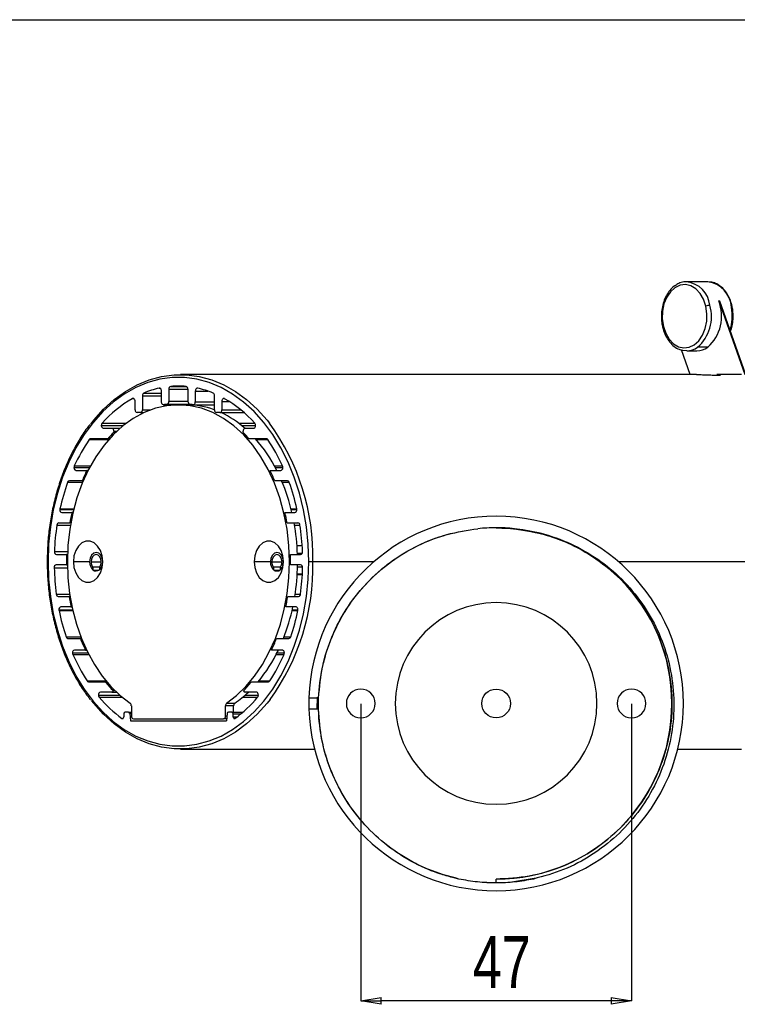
# Model space of a CAD drawing. Header units: millimetres. Extents: x 85 to 926, y 69 to 663.
# Tile 6 of 12: x 291 to 416, y 492 to 663. Entities that reach past the tile are written whole.
import ezdxf

# ---------------------------------------------------------------- set-up
doc = ezdxf.new("R2010")
doc.units = ezdxf.units.MM
doc.header["$PDSIZE"] = -1
doc.linetypes.add('SLD-Solid', pattern=[0])
doc.layers.add('FORMAT', color=7, linetype='SLD-Solid')
doc.styles.add('SLDTEXTSTYLE0', font='TXT', dxfattribs={"width": 0.75})
doc.dimstyles.new('SLDDIMSTYLE1', dxfattribs={"dimtxt": 9, "dimasz": 3.556, "dimexe": 0, "dimexo": 0.0625, "dimgap": 2.25, "dimtad": 1, "dimdec": 0, "dimrnd": 1e-09, "dimzin": 12, "dimdsep": 46, "dimtxsty": 'SLDTEXTSTYLE0', "dimblk1": 'CLOSED', "dimblk2": 'CLOSED', "dimsah": 1, "dimcen": 0.09, "dimadec": 0, "dimazin": 3, "dimtfac": 1, "dimtofl": 0, "dimtmove": 0, "dimatfit": 3, "dimldrblk": 'CLOSED', "dimfxl": 1, "dimfrac": 2, "dimtolj": 1, "dimtzin": 12, "dimarcsym": 0})

# ---------------------------------------------------------------- blocks, each defined once
blk = doc.blocks.new('_Closed')
at = {"color": 0, "linetype": 'ByBlock', "lineweight": -2}
for p, q in [((-1, 0.166667), (0, 0)), ((-1, 0.166667), (-1, -0.166667)), ((0, 0), (-1, -0.166667)), ((0, 0), (-1, 0))]:
    blk.add_line(p, q, dxfattribs=at)
blk = doc.blocks.new('_D_5')
at = {"layer": 'Defpoints', "color": 0}
for p in [(350.15, 544.11), (397.15, 544.11), (350.15, 492.48)]:
    blk.add_point(p, dxfattribs=at)
at = {"layer": 'FORMAT', "color": 0, "lineweight": -2}
for p, q in [((350.15, 544.04), (350.15, 492.48)), ((397.15, 544.04), (397.15, 492.48)), ((393.6, 492.48), (353.71, 492.48))]:
    blk.add_line(p, q, dxfattribs=at)
at = {"layer": 'FORMAT', "color": 0, "lineweight": -2, "xscale": 3.556, "yscale": 3.556, "zscale": 3.556, "rotation": 180}
blk.add_blockref('_Closed', (350.15, 492.48), dxfattribs=at)
at = {"layer": 'FORMAT', "color": 0, "lineweight": -2, "xscale": 3.556, "yscale": 3.556, "zscale": 3.556}
blk.add_blockref('_Closed', (397.15, 492.48), dxfattribs=at)
at = {"layer": 'FORMAT', "color": 0, "insert": (374.63, 503.73), "char_height": 9, "attachment_point": 2, "style": 'SLDTEXTSTYLE0'}
blk.add_mtext('\\A1;47', dxfattribs=at)

msp = doc.modelspace()

# ---------------------------------------------------------------- linework, layer by layer
msp.add_line((84.77, 662.8), (925.77, 662.8))
at = {"color": 7, "linetype": 'SLD-Solid', "lineweight": 25}
for p, q in [((410.4, 617.32), (406.72, 617.32)), ((412.28, 614), (416.8, 601.2)), ((412.42, 614), (412.28, 614)), ((412.42, 614), (416.94, 601.2)), ((407.31, 601.2), (405.8, 605.48)), ((406.72, 605.32), (406.06, 605.39)), ((406.72, 605.32), (408.49, 605.32)), ((410.38, 605.95), (408.61, 605.95)), ((408.4, 601.2), (318.86, 601.2)), ((416.21, 601.2), (411.94, 601.2)), ((412.48, 601.19), (411.94, 601.2)), ((315.16, 598.83), (315.27, 598.83)), ((315.57, 596.46), (315.57, 598.34)), ((316.85, 598.65), (316.85, 596.56)), ((316.85, 598.65), (320.17, 598.65)), ((317.18, 599.14), (319.84, 599.14)), ((320.17, 596.56), (320.17, 598.65)), ((321.44, 598.34), (321.44, 596.46)), ((321.44, 598.34), (323.6, 598.34)), ((310.49, 597.02), (310.75, 597.02)), ((310.98, 595.1), (310.98, 596.55)), ((312.25, 597.52), (312.25, 595.1)), ((312.25, 597.52), (315.57, 597.52)), ((312.5, 598), (315.57, 598)), ((316.85, 596.56), (320.17, 596.56)), ((324.77, 595.1), (324.77, 597.52)), ((326.04, 596.55), (326.04, 595.1)), ((326.04, 596.55), (327.3, 596.55)), ((312.25, 595.1), (313.72, 595.1)), ((315.93, 595.96), (321.09, 595.96)), ((315.97, 595.97), (321.04, 595.97)), ((316.53, 596.06), (320.49, 596.06)), ((319.92, 595.95), (318.51, 595.95)), ((321.09, 595.96), (324.77, 595.96)), ((321.44, 596.46), (324.77, 596.46)), ((324.71, 595.1), (324.77, 595.1)), ((326.04, 595.1), (329.31, 595.1)), ((311.9, 594.6), (311.33, 594.6)), ((311.9, 594.6), (312.51, 594.6)), ((325.69, 594.6), (325.12, 594.6)), ((325.69, 594.6), (329.9, 594.6)), ((305.12, 592.37), (308.95, 592.37)), ((305.25, 592.76), (309.46, 592.76)), ((305.47, 591.87), (306.94, 591.87)), ((306.94, 591.87), (308.36, 591.87)), ((307.29, 591.37), (307.29, 591.17)), ((307.29, 591.37), (307.81, 591.37)), ((328.97, 592.76), (331.76, 592.76)), ((329.47, 592.37), (331.9, 592.37)), ((329.72, 591.17), (329.72, 591.37)), ((330.08, 591.87), (331.55, 591.87)), ((303.01, 589.92), (306.41, 589.92)), ((306.26, 590.07), (303.26, 590.07)), ((306.26, 590.07), (306.55, 590.07)), ((307.6, 591.17), (307.29, 591.17)), ((333.75, 590.07), (330.75, 590.07)), ((332.02, 589.92), (334, 589.92)), ((300.37, 585.07), (303.1, 585.07)), ((300.43, 585.34), (303.25, 585.34)), ((300.73, 584.57), (302.62, 584.57)), ((302.84, 584.57), (302.62, 584.57)), ((334.39, 584.57), (336.29, 584.57)), ((335.18, 585.34), (336.58, 585.34)), ((335.33, 585.07), (336.64, 585.07)), ((299.27, 582.5), (301.89, 582.5)), ((301.8, 582.77), (299.59, 582.77)), ((301.8, 582.77), (302, 582.77)), ((337.43, 582.77), (335.22, 582.77)), ((336.54, 582.5), (337.75, 582.5)), ((297.93, 577.77), (300.33, 577.77)), ((297.95, 577.92), (300.37, 577.92)), ((338.05, 577.92), (339.07, 577.92)), ((338.09, 577.77), (339.08, 577.77)), ((298.28, 577.27), (300.03, 577.27)), ((300.21, 577.27), (300.03, 577.27)), ((336.99, 577.27), (338.73, 577.27)), ((297.41, 575.08), (299.77, 575.08)), ((297.76, 575.47), (299.66, 575.47)), ((299.84, 575.47), (299.66, 575.47)), ((337.36, 575.47), (339.26, 575.47)), ((338.66, 575.08), (339.6, 575.08)), ((339.99, 571.5), (339.09, 571.5)), ((296.97, 570.48), (299.28, 570.48)), ((296.98, 570.51), (299.28, 570.51)), ((297.33, 569.98), (299.08, 569.98)), ((299.26, 569.98), (299.08, 569.98)), ((337.94, 569.98), (339.69, 569.98)), ((339.16, 570.21), (339.99, 570.21)), ((295.73, 568.7), (295.88, 568.7)), ((296.95, 567.68), (299.25, 567.68)), ((296.95, 567.66), (299.25, 567.66)), ((299.06, 568.18), (297.3, 568.18)), ((299.06, 568.18), (299.24, 568.18)), ((303.1, 568.7), (300.27, 568.7)), ((303.35, 568.7), (305.12, 568.7)), ((303.59, 567.84), (304.88, 567.84)), ((305.37, 568.7), (305.37, 568.7)), ((334.47, 568.7), (331.65, 568.7)), ((334.72, 568.7), (336.49, 568.7)), ((334.96, 567.84), (336.25, 567.84)), ((336.74, 568.7), (336.74, 568.7)), ((337.78, 568.7), (337.96, 568.7)), ((339.71, 568.18), (337.95, 568.18)), ((339.18, 567.83), (340.05, 567.83)), ((341.85, 568.7), (341.14, 568.7)), ((352.41, 568.7), (341.85, 568.7)), ((439.2, 568.7), (394.9, 568.7)), ((303.76, 567.25), (304.71, 567.25)), ((335.13, 567.25), (336.08, 567.25)), ((339.13, 566.51), (340.02, 566.51)), ((339.14, 566.64), (340.03, 566.64)), ((297.31, 563.09), (299.65, 563.09)), ((297.65, 562.68), (299.53, 562.68)), ((299.71, 562.68), (299.53, 562.68)), ((337.48, 562.68), (339.36, 562.68)), ((338.78, 563.09), (339.71, 563.09)), ((299.86, 560.88), (298.12, 560.88)), ((299.86, 560.88), (300.05, 560.88)), ((338.89, 560.88), (337.15, 560.88)), ((297.77, 560.38), (300.16, 560.38)), ((297.78, 560.24), (300.19, 560.24)), ((338.24, 560.24), (339.23, 560.24)), ((338.27, 560.38), (339.24, 560.38)), ((299.01, 555.67), (301.58, 555.67)), ((336.84, 555.67), (338.01, 555.67)), ((299.33, 555.38), (301.49, 555.38)), ((301.7, 555.38), (301.49, 555.38)), ((335.52, 555.38), (337.69, 555.38)), ((300.13, 552.88), (302.82, 552.88)), ((300.18, 552.62), (302.95, 552.62)), ((302.36, 553.38), (300.48, 553.38)), ((302.36, 553.38), (302.57, 553.38)), ((336.53, 553.38), (334.66, 553.38)), ((335.48, 552.62), (336.83, 552.62)), ((335.61, 552.88), (336.89, 552.88)), ((302.64, 548.04), (305.94, 548.04)), ((302.9, 547.88), (305.8, 547.88)), ((306.08, 547.88), (305.8, 547.88)), ((331.21, 547.88), (334.11, 547.88)), ((332.49, 548.04), (334.37, 548.04)), ((304.64, 545.58), (308.31, 545.58)), ((306.94, 546.08), (304.99, 546.08)), ((306.94, 546.08), (307.76, 546.08)), ((307.54, 546.3), (307.23, 546.3)), ((332.03, 546.08), (330.08, 546.08)), ((330.12, 545.58), (332.38, 545.58)), ((304.76, 545.19), (308.76, 545.19)), ((310.34, 543.71), (310.34, 541.95)), ((326.67, 541.95), (326.67, 543.71)), ((328.09, 543.71), (326.67, 543.71)), ((326.87, 544.16), (328.29, 544.16)), ((328.09, 542.61), (328.09, 543.71)), ((329.67, 545.19), (332.25, 545.19)), ((341.17, 545.11), (342.84, 545.11)), ((342.59, 543.11), (342.62, 545.19)), ((309.02, 542.31), (309.02, 541.8)), ((309.84, 542.61), (309.23, 542.61)), ((309.84, 542.61), (310.34, 542.61)), ((310.05, 542.35), (310.16, 541.11)), ((310.05, 542.35), (310.34, 542.35)), ((326.67, 541.95), (326.93, 541.95)), ((326.97, 542.35), (326.85, 541.11)), ((327.78, 542.61), (327.18, 542.61)), ((327.78, 542.61), (329.67, 542.61)), ((327.99, 541.8), (327.99, 542.31)), ((327.99, 542.31), (329.31, 542.31)), ((327.99, 541.8), (328.67, 541.8)), ((342.83, 543.11), (341.17, 543.11)), ((308.71, 541.53), (308.9, 541.53)), ((310.16, 541.11), (326.85, 541.11)), ((310.69, 541.45), (326.32, 541.45)), ((326.89, 541.45), (326.32, 541.45)), ((318.86, 536.2), (342.13, 536.2)), ((405.18, 536.2), (416.21, 536.2)), ((373.65, 512.96), (373.65, 513.61)), ((380.57, 513.78), (376.37, 513.09))]:
    msp.add_line(p, q, dxfattribs=at)
at = {"color": 7, "linetype": 'SLD-Solid', "lineweight": 25, "flags": 128}
for points in [[(410.05, 613.07), (409.65, 614.27), (409.05, 615.29), (408.3, 616.09), (407.44, 616.6), (406.51, 616.81), (405.58, 616.7), (404.69, 616.28), (403.9, 615.57), (403.25, 614.61), (402.78, 613.46), (402.52, 612.18), (402.49, 610.86), (402.68, 609.56)], [(402.68, 609.56), (403.08, 608.36), (403.68, 607.34), (404.43, 606.54), (405.29, 606.03), (406.22, 605.82), (407.15, 605.93), (408.04, 606.35), (408.83, 607.06), (409.48, 608.02), (409.95, 609.17), (410.21, 610.45), (410.24, 611.77), (410.05, 613.07)], [(414.64, 612.87), (414.63, 612.88), (414.6, 612.89), (414.55, 612.9), (414.49, 612.9)], [(402.68, 609.56), (402.62, 609.53), (402.58, 609.5), (402.55, 609.47), (402.55, 609.45), (402.55, 609.44)], [(341.14, 568.7), (341.04, 571.74), (340.73, 574.76), (340.22, 577.72), (339.52, 580.6), (338.62, 583.37), (337.55, 586), (336.3, 588.48), (334.89, 590.78), (333.33, 592.89), (331.63, 594.77), (329.82, 596.42), (327.91, 597.81), (325.91, 598.94), (323.84, 599.8), (321.73, 600.38), (319.58, 600.67), (317.43, 600.67), (315.29, 600.38), (313.17, 599.8), (311.11, 598.94), (309.11, 597.81), (307.19, 596.42), (305.38, 594.77), (303.69, 592.89), (302.13, 590.78), (300.72, 588.48), (299.47, 586), (298.39, 583.37), (297.5, 580.6), (296.79, 577.72), (296.29, 574.76), (295.98, 571.74), (295.88, 568.7)], [(303.3, 592.62), (303.81, 593.26), (305.53, 595.18), (307.37, 596.85), (309.31, 598.27), (311.34, 599.41), (313.44, 600.29), (315.59, 600.87), (317.77, 601.17), (319.95, 601.17), (322.13, 600.87), (324.28, 600.29), (326.38, 599.41), (328.41, 598.27), (330.35, 596.85), (332.19, 595.18), (333.91, 593.26), (334.32, 592.76)], [(315.57, 598.34), (315.56, 598.45), (315.54, 598.55), (315.5, 598.64), (315.45, 598.72), (315.39, 598.78), (315.32, 598.82), (315.24, 598.84), (315.16, 598.83)], [(321.85, 598.83), (321.77, 598.84), (321.7, 598.82), (321.63, 598.78), (321.57, 598.72), (321.51, 598.64), (321.47, 598.55), (321.45, 598.45), (321.44, 598.34)], [(310.98, 596.55), (310.97, 596.67), (310.93, 596.79), (310.89, 596.89), (310.82, 596.97), (310.74, 597.02), (310.66, 597.05), (310.57, 597.05), (310.49, 597.02)], [(326.52, 597.02), (326.44, 597.05), (326.36, 597.05), (326.27, 597.02), (326.19, 596.97), (326.13, 596.89), (326.08, 596.79), (326.05, 596.67), (326.04, 596.55)], [(337.78, 568.7), (337.67, 571.55), (337.36, 574.37), (336.83, 577.12), (336.11, 579.79), (335.2, 582.33), (334.1, 584.72), (332.83, 586.94), (331.4, 588.95), (329.83, 590.75), (328.14, 592.3), (326.34, 593.6), (324.46, 594.62), (322.51, 595.36), (320.52, 595.8), (318.51, 595.95), (316.49, 595.8), (314.5, 595.36), (312.55, 594.62), (310.67, 593.6), (308.87, 592.3), (307.18, 590.75), (305.61, 588.95), (304.18, 586.94), (302.92, 584.72), (301.82, 582.33), (300.9, 579.79), (300.18, 577.12), (299.66, 574.37), (299.34, 571.55), (299.23, 568.7)], [(315.97, 595.97), (315.9, 595.97), (315.82, 595.98), (315.75, 596.03), (315.69, 596.09), (315.64, 596.17), (315.6, 596.26), (315.58, 596.36), (315.57, 596.46)], [(321.04, 595.97), (321.12, 595.97), (321.19, 595.98), (321.26, 596.03), (321.32, 596.09), (321.37, 596.17), (321.41, 596.26), (321.43, 596.36), (321.44, 596.46)], [(331.55, 591.87), (331.65, 591.89), (331.75, 591.96), (331.83, 592.07), (331.88, 592.21), (331.9, 592.36), (331.88, 592.51), (331.84, 592.65), (331.76, 592.76)], [(336.29, 584.57), (336.38, 584.59), (336.47, 584.64), (336.54, 584.73), (336.6, 584.83), (336.63, 584.96), (336.64, 585.09), (336.62, 585.22), (336.58, 585.34)], [(338.73, 577.27), (338.81, 577.29), (338.89, 577.33), (338.96, 577.39), (339.02, 577.48), (339.06, 577.58), (339.08, 577.69), (339.08, 577.81), (339.07, 577.92)], [(305.37, 568.7), (305.26, 569.72), (304.96, 570.65), (304.49, 571.42), (303.88, 571.98), (303.18, 572.27), (302.46, 572.27), (301.76, 571.98), (301.15, 571.42), (300.68, 570.65), (300.38, 569.72), (300.27, 568.7)], [(336.74, 568.7), (336.64, 569.72), (336.33, 570.65), (335.86, 571.42), (335.25, 571.98), (334.55, 572.27), (333.83, 572.27), (333.13, 571.98), (332.53, 571.42), (332.05, 570.65), (331.75, 569.72), (331.65, 568.7)], [(305.37, 568.7), (305.28, 569.31), (305.03, 569.83), (304.67, 570.18), (304.23, 570.3), (303.8, 570.18), (303.43, 569.83), (303.19, 569.31), (303.1, 568.7)], [(305.12, 568.7), (305.05, 569.18), (304.86, 569.59), (304.57, 569.86), (304.24, 569.95), (303.9, 569.86), (303.61, 569.59), (303.42, 569.18), (303.35, 568.7)], [(336.74, 568.7), (336.65, 569.31), (336.41, 569.83), (336.04, 570.18), (335.61, 570.3), (335.17, 570.18), (334.81, 569.83), (334.56, 569.31), (334.47, 568.7)], [(336.49, 568.7), (336.42, 569.18), (336.23, 569.59), (335.94, 569.86), (335.61, 569.95), (335.27, 569.86), (334.98, 569.59), (334.79, 569.18), (334.72, 568.7)], [(295.88, 568.7), (295.98, 565.66), (296.29, 562.65), (296.79, 559.69), (297.5, 556.81), (298.39, 554.04), (299.47, 551.4), (300.72, 548.92), (302.13, 546.62), (303.69, 544.52), (305.38, 542.64), (307.19, 540.99), (309.11, 539.59), (311.11, 538.46), (313.17, 537.6), (315.29, 537.03), (317.43, 536.74), (319.58, 536.74), (321.73, 537.03), (323.84, 537.6), (325.91, 538.46), (327.91, 539.59), (329.82, 540.99), (331.63, 542.64), (333.33, 544.52), (334.89, 546.62), (336.3, 548.92), (337.55, 551.4), (338.62, 554.04), (339.52, 556.81), (340.22, 559.69), (340.73, 562.65), (341.04, 565.66), (341.14, 568.7)], [(299.23, 568.7), (299.33, 565.93), (299.63, 563.18), (300.13, 560.5), (300.82, 557.89), (301.69, 555.4), (302.73, 553.05), (303.94, 550.86), (305.3, 548.86), (306.8, 547.06), (308.41, 545.49), (310.14, 544.16)], [(300.27, 568.7), (300.38, 567.69), (300.68, 566.76), (301.15, 565.98), (301.76, 565.43), (302.46, 565.14), (303.18, 565.14), (303.88, 565.43), (304.49, 565.98), (304.96, 566.76), (305.26, 567.69), (305.37, 568.7)], [(326.87, 544.16), (328.6, 545.49), (330.22, 547.06), (331.71, 548.86), (333.07, 550.86), (334.28, 553.05), (335.33, 555.4), (336.2, 557.89), (336.88, 560.5), (337.38, 563.18), (337.68, 565.93), (337.78, 568.7)], [(331.65, 568.7), (331.75, 567.69), (332.05, 566.76), (332.53, 565.98), (333.13, 565.43), (333.83, 565.14), (334.55, 565.14), (335.25, 565.43), (335.86, 565.98), (336.33, 566.76), (336.64, 567.69), (336.74, 568.7)], [(339.23, 560.24), (339.24, 560.35), (339.24, 560.47), (339.21, 560.58), (339.17, 560.68), (339.12, 560.76), (339.05, 560.82), (338.97, 560.86), (338.89, 560.88)], [(336.83, 552.62), (336.87, 552.74), (336.89, 552.87), (336.88, 553), (336.84, 553.12), (336.79, 553.23), (336.71, 553.31), (336.63, 553.36), (336.53, 553.38)], [(332.25, 545.19), (332.32, 545.31), (332.37, 545.45), (332.38, 545.6), (332.36, 545.75), (332.31, 545.88), (332.23, 545.99), (332.13, 546.06), (332.03, 546.08)], [(334.42, 544.78), (333.91, 544.14), (332.19, 542.23), (330.35, 540.56), (328.41, 539.14), (326.38, 537.99), (324.28, 537.12), (322.13, 536.53), (319.95, 536.24), (317.77, 536.24), (315.59, 536.53), (313.44, 537.12), (311.34, 537.99), (309.31, 539.14), (307.37, 540.56), (305.53, 542.23), (303.81, 544.14), (303.41, 544.65)], [(308.71, 541.53), (308.76, 541.5), (308.82, 541.5), (308.87, 541.51), (308.92, 541.54), (308.96, 541.59), (308.99, 541.65), (309.01, 541.72), (309.02, 541.8)], [(327.99, 541.8), (328, 541.72), (328.02, 541.65), (328.05, 541.59), (328.1, 541.54), (328.15, 541.51), (328.2, 541.5), (328.25, 541.5), (328.3, 541.53)]]:
    msp.add_lwpolyline(points, dxfattribs=at)
at = {"color": 7, "linetype": 'SLD-Solid'}
msp.add_circle((373.65, 544.11), 2.5, dxfattribs=at)
at = {"color": 7, "linetype": 'SLD-Solid', "lineweight": 25}
for centre, radius, start, end in [((406.11, 612.69), 4.67, 6.6648, 82.4426), ((409.7, 612.57), 4.8, 3.9774, 81.709), ((405.54, 611.34), 7.25, 311.9266, 21.4906), ((403.91, 611.27), 7.11, 311.457, 16.0016), ((410.81, 611.38), 1.85, 92.0551, 114.0496), ((406.39, 611.32), 8.25, 342.3515, 11.0824), ((406.7, 608.54), 3.23, 270.4127, 306.457), ((408.46, 608.56), 3.24, 270.4875, 306.3821), ((318.72, 582.87), 16.36, 102.5681, 112.3466), ((317.3, 598.7), 0.459, 105.5806, 187.182), ((318.51, 583.93), 15.27, 85.0032, 94.9968), ((319.71, 598.7), 0.459, 352.818, 74.4194), ((318.29, 582.87), 16.36, 67.6534, 77.4319), ((321.12, 578.57), 21.29, 119.9583, 138.1956), ((312.75, 597.56), 0.506, 119.5156, 184.5146), ((316.38, 596.5), 0.467, 288.236, 6.6438), ((320.63, 596.5), 0.467, 173.3562, 251.764), ((324.26, 597.56), 0.506, 355.4854, 60.4844), ((315.89, 578.57), 21.29, 41.8044, 60.0417), ((311.42, 595.04), 0.446, 171.9532, 258.5838), ((311.81, 595.04), 0.446, 281.4162, 8.0468), ((318.54, 582.17), 14.03, 98.2341, 100.5336), ((319.89, 581.96), 13.99, 69.8706, 89.8926), ((318.48, 582.17), 14.03, 79.4664, 81.7659), ((325.21, 595.04), 0.446, 171.9532, 258.5838), ((325.6, 595.04), 0.446, 281.4162, 8.0468), ((318.4, 578.66), 17.62, 48.5594, 64.7505), ((305.56, 592.31), 0.446, 171.9532, 258.5838), ((305.71, 592.39), 0.592, 140.3095, 181.563), ((306.85, 591.43), 0.446, 351.9532, 78.5838), ((330.16, 591.43), 0.446, 101.4162, 188.0468), ((302.3, 569.53), 39.56, 358.8019, 35.9586), ((328.77, 572.38), 31.16, 145.7462, 155.41), ((303.28, 589.75), 0.316, 92.9364, 148.9186), ((322.77, 575.67), 21.91, 134.964, 138.9049), ((314.24, 575.67), 21.91, 41.0951, 45.036), ((312.68, 573.13), 25.6, 26.5444, 41.4261), ((333.73, 589.75), 0.316, 31.0814, 87.0636), ((308.25, 572.38), 31.16, 24.59, 34.2538), ((301.03, 585.08), 0.657, 155.8941, 180.3921), ((300.82, 585.01), 0.446, 171.9532, 258.5838), ((329.96, 570.92), 30.56, 153.4682, 157.183), ((307.05, 570.92), 30.56, 22.817, 26.5318), ((335.56, 569.52), 38.54, 160.3257, 167.4068), ((299.62, 582.41), 0.364, 95.9909, 165.9469), ((305.54, 569.68), 33.54, 13.0815, 22.9698), ((337.39, 582.41), 0.364, 14.0531, 84.0091), ((301.45, 569.52), 38.54, 12.5932, 19.6743), ((298.62, 577.77), 0.692, 167.4454, 180.0584), ((298.37, 577.71), 0.446, 171.9532, 258.5838), ((335.71, 569), 36.63, 166.9465, 169.8212), ((301.3, 569), 36.63, 10.1788, 13.0535), ((373.65, 544.11), 32.5, 90, 178.2368), ((373.65, 544.11), 32.5, 270, 90), ((339.45, 568.74), 42.51, 171.4209, 177.6161), ((297.82, 575.07), 0.41, 98.9891, 178.68), ((301.35, 568.74), 37.84, 1.8675, 10.2465), ((339.19, 575.07), 0.41, 1.32, 81.0109), ((297.57, 568.74), 42.51, 2.3839, 8.5791), ((373.65, 544.11), 30.5, 90, 96), ((373.65, 544.11), 30.5, 90, 96), ((373.65, 544.11), 30.5, 84, 90), ((373.65, 544.11), 30.5, 270, 90), ((297.68, 570.48), 0.706, 177.6028, 180.0004), ((297.42, 570.41), 0.446, 171.9532, 258.5838), ((337.93, 568.7), 38.87, 178.1231, 180.7765), ((299.09, 568.7), 38.87, 359.9998, 1.8771), ((339.59, 570.42), 0.456, 282.071, 10.5558), ((297.39, 567.74), 0.446, 101.4162, 188.0468), ((297.66, 567.68), 0.707, 179.9999, 181.3873), ((339.64, 568.68), 42.7, 181.3765, 187.5336), ((304.9, 568.63), 1.8, 177.6059, 226.7287), ((304.91, 568.68), 1.56, 179.1041, 212.3316), ((303.03, 567.5), 0.658, 344.0783, 31.6344), ((305.41, 567.51), 0.624, 147.6684, 180.8959), ((305.47, 567.5), 0.686, 179.9013, 194.9973), ((303.57, 568.63), 1.8, 313.4694, 2.3682), ((303.56, 568.68), 1.56, 327.6684, 0.8959), ((302.48, 567.81), 39.37, 324.2116, 1.3031), ((336.27, 568.63), 1.8, 177.6189, 226.6297), ((336.28, 568.68), 1.56, 179.1041, 212.3316), ((334.4, 567.5), 0.657, 344.2075, 31.6377), ((336.78, 567.51), 0.624, 147.6684, 180.8959), ((336.84, 567.5), 0.686, 179.8987, 195.1326), ((334.94, 568.63), 1.8, 313.3703, 2.3811), ((334.93, 568.68), 1.56, 327.6684, 0.8959), ((299.07, 568.7), 38.88, 359.2237, 0), ((301.14, 568.68), 38.05, 350.9215, 359.2376), ((339.62, 567.73), 0.452, 350.4954, 78.2028), ((297.37, 568.68), 42.7, 352.4664, 358.6235), ((304.23, 567.97), 0.861, 228.7743, 311.5273), ((335.61, 567.97), 0.861, 228.6235, 311.3765), ((297.72, 563.09), 0.414, 180.1502, 260.7137), ((336.12, 568.48), 37.04, 189.0173, 191.8485), ((300.9, 568.48), 37.04, 348.1515, 350.9827), ((339.29, 563.09), 0.414, 279.2863, 359.8498), ((298.21, 560.44), 0.446, 101.4162, 188.0468), ((304.95, 567.91), 34.16, 338.4878, 348.1265), ((373.65, 544.11), 17.5, 90, 270), ((373.65, 544.11), 17.5, 270, 90), ((298.47, 560.38), 0.695, 179.9552, 191.4761), ((336.11, 568.04), 39.11, 191.4985, 198.4366), ((300.9, 568.04), 39.11, 341.5634, 348.5015), ((299.37, 555.75), 0.369, 192.612, 263.6964), ((337.65, 555.75), 0.369, 276.3036, 347.388), ((330.58, 566.76), 31.23, 201.3666, 205.3643), ((306.44, 566.76), 31.23, 334.6357, 338.6334), ((300.57, 552.94), 0.446, 101.4162, 188.0468), ((300.79, 552.88), 0.66, 179.6506, 203.153), ((329.35, 565.34), 31.82, 203.5782, 212.941), ((312.09, 564.66), 26.31, 320.3696, 334.6119), ((307.67, 565.34), 31.82, 327.059, 336.4218), ((302.92, 548.2), 0.319, 209.5565, 266.8401), ((323.07, 562.01), 22.31, 219.3014, 224.7764), ((313.94, 562.01), 22.31, 315.2236, 320.6986), ((334.1, 548.2), 0.319, 273.1599, 330.4435), ((305.08, 545.64), 0.446, 101.4162, 188.0468), ((305.23, 545.56), 0.599, 178.5843, 218.247), ((306.91, 546.42), 0.342, 274.5577, 338.7822), ((317.5, 559.9), 19.08, 304.4172, 313.6041), ((330.1, 546.42), 0.342, 201.2178, 265.4423), ((350.15, 544.11), 2.5, 90, 270), ((350.15, 544.11), 2.5, 270, 90), ((397.15, 544.11), 2.5, 90, 270), ((397.15, 544.11), 2.5, 270, 90), ((322.04, 559.84), 22.65, 220.291, 233.9497), ((309.79, 543.73), 0.544, 357.0331, 50.8666), ((327.22, 543.73), 0.544, 129.1334, 182.9669), ((328.63, 543.73), 0.544, 129.1334, 182.9669), ((314.98, 559.84), 22.65, 306.0503, 319.709), ((373.65, 544.11), 32.5, 178.2368, 181.7632), ((309.29, 542.34), 0.268, 101.4162, 188.0468), ((309.79, 542.36), 0.254, 357.7609, 80.0995), ((310.78, 541.89), 0.446, 171.9532, 258.5838), ((326.23, 541.89), 0.446, 281.4162, 8.0468), ((327.22, 542.36), 0.254, 99.9005, 182.2391), ((327.73, 542.34), 0.268, 351.9532, 78.5838), ((373.65, 544.11), 32.5, 181.7632, 270)]:
    msp.add_arc(centre, radius, start, end, dxfattribs=at)
for points, knots in [([(407.43, 617.21), (407.33, 617.24), (406.94, 617.36), (406.22, 617.3), (405.39, 617.09), (404.92, 616.77), (404.71, 616.63)], [0, 0, 0, 0, 0.105859, 0.42895, 0.749444, 1, 1, 1, 1]), ([(414.64, 612.87), (414.59, 613.08), (414.46, 613.68), (414.1, 614.62), (413.53, 615.6), (412.81, 616.39), (411.98, 616.96), (411.24, 617.26), (410.79, 617.27), (410.65, 617.27)], [0, 0, 0, 0, 0.0890656, 0.2567656, 0.4251162, 0.5936158, 0.7613421, 0.9269365, 1, 1, 1, 1]), ([(404.71, 616.63), (404.65, 616.6), (404.31, 616.4), (403.78, 615.82), (403.17, 614.93), (402.71, 613.86), (402.41, 612.69), (402.3, 611.45), (402.36, 610.35), (402.49, 609.7), (402.55, 609.44)], [0, 0, 0, 0, 0.031068, 0.17413, 0.319112, 0.465259, 0.611845, 0.758511, 0.905277, 1, 1, 1, 1]), ([(414.32, 608.64), (414.42, 608.96), (414.66, 609.67), (414.8, 610.84), (414.79, 611.94), (414.68, 612.61), (414.64, 612.87)], [0, 0, 0, 0, 0.246652, 0.531305, 0.816113, 1, 1, 1, 1]), ([(402.55, 609.44), (402.6, 609.24), (402.76, 608.64), (403.15, 607.73), (403.77, 606.8), (404.52, 606.07), (405.28, 605.59), (405.8, 605.47), (406.01, 605.42)], [0, 0, 0, 0, 0.102112, 0.294366, 0.487364, 0.680312, 0.871978, 1, 1, 1, 1]), ([(408.4, 601.2), (408.66, 601.2), (409.18, 601.19), (410.17, 601.15), (411.15, 601.12), (411.99, 601.1), (412.51, 601.12), (412.73, 601.14), (412.67, 601.15), (412.67, 601.15)], [0, 0, 0, 0, 0.16653, 0.333063, 0.499655, 0.666375, 0.833145, 0.99977, 1, 1, 1, 1]), ([(303.16, 592.54), (302.99, 592.33), (302.3, 591.48), (301.24, 589.81), (299.97, 587.55), (298.86, 585.13), (297.91, 582.59), (297.12, 579.93), (296.5, 577.19), (296.06, 574.39), (295.78, 571.55), (295.75, 569.65), (295.73, 568.7)], [0, 0, 0, 0, 0.035828, 0.143078, 0.250365, 0.357673, 0.464987, 0.572299, 0.679607, 0.78691, 0.894209, 1, 1, 1, 1]), ([(367.18, 513.64), (365.41, 514.12), (361.87, 515.09), (356.99, 517.7), (352.63, 521.06), (348.94, 525.14), (346.03, 529.8), (343.98, 534.89), (342.87, 540.26), (342.71, 545.73), (343.52, 551.13), (345.26, 556.3), (347.88, 561.08), (351.3, 565.32), (355.4, 568.89), (360.06, 571.66), (365.12, 573.64), (368.68, 574.17), (370.47, 574.44)], [0, 0, 0, 0, 0.06312, 0.126153, 0.189108, 0.251976, 0.314766, 0.37747, 0.440095, 0.502634, 0.565094, 0.62747, 0.689764, 0.751976, 0.814104, 0.876152, 0.938116, 1, 1, 1, 1]), ([(342.84, 545.11), (343.01, 546.94), (343.34, 550.6), (345.08, 555.87), (347.65, 560.76), (351.07, 565.09), (355.19, 568.76), (359.91, 571.59), (365.04, 573.63), (368.66, 574.17), (370.47, 574.44)], [0, 0, 0, 0, 0.1253986, 0.2507627, 0.3759049, 0.5010774, 0.6259384, 0.7507873, 0.8754014, 1, 1, 1, 1]), ([(373.65, 574.61), (374.98, 574.55), (377.64, 574.45), (381.58, 573.65), (385.34, 572.34), (387.88, 571.21), (389.05, 570.42), (389.13, 570.37)], [0, 0, 0, 0, 0.245825, 0.491651, 0.737476, 0.983302, 1, 1, 1, 1]), ([(376.84, 574.44), (378.63, 574.17), (382.2, 573.64), (387.27, 571.65), (391.94, 568.88), (396.04, 565.29), (399.46, 561.05), (402.07, 556.25), (403.81, 551.08), (404.6, 545.67), (404.44, 540.2), (403.3, 534.84), (401.26, 529.75), (398.34, 525.11), (394.66, 521.03), (390.29, 517.69), (385.43, 515.08), (381.9, 514.12), (380.13, 513.64)], [0, 0, 0, 0, 0.0620387, 0.1241382, 0.1862996, 0.2485115, 0.3107979, 0.3731487, 0.4355362, 0.4980094, 0.5605481, 0.6231377, 0.6857753, 0.7485033, 0.8112723, 0.8741223, 0.9370364, 1, 1, 1, 1]), ([(295.73, 568.7), (295.74, 568.2), (295.75, 566.74), (295.91, 564.32), (296.27, 561.49), (296.82, 558.72), (297.53, 556.02), (298.41, 553.42), (299.45, 550.94), (300.64, 548.61), (301.9, 546.51), (302.83, 545.29), (303.26, 544.72)], [0, 0, 0, 0, 0.056136, 0.162603, 0.269102, 0.375609, 0.482129, 0.588663, 0.69521, 0.801771, 0.908339, 1, 1, 1, 1]), ([(367.18, 513.64), (366.44, 513.82), (364.96, 514.17), (362.81, 514.91), (360.72, 515.79), (357.78, 517.29), (354.18, 519.72), (350.32, 523.46), (347.14, 527.8), (344.79, 532.62), (343.22, 537.77), (342.96, 541.33), (342.83, 543.11)], [0, 0, 0, 0, 0.055377, 0.110466, 0.165562, 0.220963, 0.350723, 0.480656, 0.610575, 0.740577, 0.870276, 1, 1, 1, 1]), ([(367.18, 513.64), (365.54, 514.05), (362.62, 514.78), (359.96, 516.19), (358.79, 516.81)], [0, 0, 0, 0, 0.560382, 1, 1, 1, 1]), ([(380.13, 513.64), (379.05, 513.44), (376.91, 513.05), (373.65, 512.9), (370.39, 513.05), (368.25, 513.44), (367.18, 513.64)], [0, 0, 0, 0, 0.2513923, 0.5, 0.7486077, 1, 1, 1, 1]), ([(373.65, 512.96), (372.56, 512.98), (370.39, 513.04), (368.25, 513.44), (367.18, 513.64)], [0, 0, 0, 0, 0.500171, 1, 1, 1, 1])]:
    msp.add_open_spline(points, degree=3, knots=knots, dxfattribs=at)
msp.add_open_spline([(376.84, 574.44), (378.75, 574.13), (382.57, 573.52), (387.94, 571.25), (392.81, 568.08), (396.99, 564.03), (400.33, 559.27), (402.71, 553.97), (404.05, 548.31), (404.3, 542.5), (403.44, 536.75), (401.52, 531.26), (398.59, 526.23), (394.77, 521.85), (390.2, 518.26), (385.02, 515.62), (379.44, 513.92), (375.58, 513.71), (373.65, 513.61)], degree=3, dxfattribs=at)

# ---------------------------------------------------------------- dimensions: what is measured, and where the dimension line sits
at = {"layer": 'FORMAT', "color": 5}
dim = msp.add_linear_dim(base=(350.15, 492.48), p1=(397.15, 544.11), p2=(350.15, 544.11), dimstyle='SLDDIMSTYLE1', dxfattribs=at)
dim.commit()
dim.dimension.update_dxf_attribs({"geometry": '_D_5', "text_midpoint": (374.63, 492.48), "dimtype": 160})

doc.saveas('drawing.dxf')
